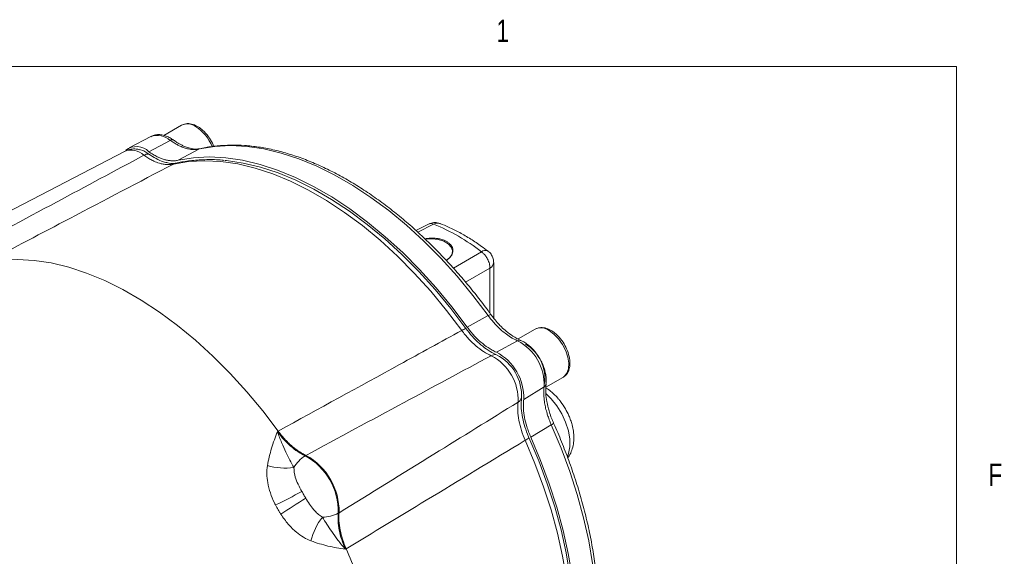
# Model space of a CAD drawing. Header units: inches. Extents: x 0.3 to 33.9, y 0.2 to 21.6.
# Tile 23 of 23: x 29.6 to 33.7, y 19.4 to 21.6. Entities that reach past the tile are written whole.
import ezdxf

# ---------------------------------------------------------------- set-up
doc = ezdxf.new("R2010")
doc.units = ezdxf.units.IN
doc.header["$MEASUREMENT"] = 0
doc.styles.add('SLDTEXTSTYLE0', font='TXT', dxfattribs={"width": 0.75})

msp = doc.modelspace()

# ---------------------------------------------------------------- linework, layer by layer
at = {"color": 7, "linetype": 'Continuous', "lineweight": 0}
for p in [(0.5229, 21.4106), (33.5229, 0.4106)]:
    msp.add_line(p, (33.5229, 21.4106), dxfattribs=at)
at = {"color": 7, "linetype": 'Continuous', "lineweight": 15}
for p, q in [((30.268, 21.1634), (30.1935, 21.1203)), ((30.1384, 21.1159), (30.0471, 21.0683)), ((30.2199, 21.0997), (30.1307, 21.0519)), ((30.0273, 21.0534), (29.2292, 20.6371)), ((30.3433, 21.0633), (30.2533, 21.016)), ((30.3501, 21.065), (30.3433, 21.0633)), ((31.3048, 20.7478), (31.2521, 20.7211)), ((31.5786, 20.3522), (31.5786, 20.5864)), ((31.5555, 20.3635), (31.4673, 20.3152)), ((31.7525, 20.3064), (31.6809, 20.265)), ((31.6789, 20.2574), (31.5898, 20.2096)), ((31.7982, 20.062), (31.8697, 20.1033)), ((31.7905, 20.0641), (31.7046, 20.0108)), ((31.8207, 19.9041), (31.7347, 19.8519)), ((30.6704, 19.876), (30.6735, 19.8779)), ((30.7899, 19.7761), (30.7868, 19.7742)), ((30.926, 19.5332), (30.9292, 19.5349)), ((30.9591, 19.3832), (30.9559, 19.3814))]:
    msp.add_line(p, q, dxfattribs=at)
at = {"color": 8, "linetype": 'Continuous', "lineweight": 15}
for p, q in [((31.3265, 20.7474), (31.26, 20.7139)), ((31.4094, 20.5627), (31.527, 20.6316)), ((31.4608, 20.5034), (31.5625, 20.5628)), ((31.5625, 20.3736), (31.5625, 20.5628))]:
    msp.add_line(p, q, dxfattribs=at)
at = {"color": 7, "linetype": 'Continuous', "lineweight": 15, "flags": 128}
for points in [[(30.0908, 21.0611), (30.1086, 21.0549), (30.13, 21.0421)], [(30.3433, 21.0633), (30.4071, 21.0739), (30.4737, 21.0775), (30.5427, 21.0741), (30.6138, 21.0637), (30.6866, 21.0464), (30.7607, 21.0223), (30.8358, 20.9914), (30.9115, 20.954), (30.9873, 20.9102), (31.063, 20.8602), (31.1381, 20.8044), (31.2122, 20.743), (31.285, 20.6762), (31.3561, 20.6045), (31.4251, 20.5283), (31.4917, 20.4478), (31.5555, 20.3635)], [(31.4445, 20.3009), (31.3808, 20.3851), (31.3143, 20.4654), (31.2453, 20.5416), (31.1743, 20.6132), (31.1016, 20.6798), (31.0275, 20.7412), (30.9525, 20.797), (30.8769, 20.8469), (30.8011, 20.8906), (30.7254, 20.928), (30.6504, 20.9589), (30.5763, 20.983), (30.5036, 21.0003), (30.4326, 21.0107), (30.3636, 21.0142), (30.2971, 21.0106), (30.2334, 21.0001)], [(30.2533, 21.016), (30.3172, 21.0265), (30.3839, 21.0301), (30.453, 21.0266), (30.5242, 21.0162), (30.5971, 20.9988), (30.6713, 20.9746), (30.7465, 20.9436), (30.8223, 20.9062), (30.8983, 20.8623), (30.974, 20.8123), (31.0492, 20.7564), (31.1235, 20.6949), (31.1964, 20.6281), (31.2676, 20.5564), (31.3367, 20.48), (31.4034, 20.3995), (31.4673, 20.3152)], [(30.4492, 21.0152), (30.4565, 21.0145), (30.527, 21.0042), (30.5993, 20.987), (30.6729, 20.963), (30.7475, 20.9323), (30.8226, 20.8951), (30.8979, 20.8517), (30.9731, 20.8021), (31.0476, 20.7467), (31.1212, 20.6857), (31.1935, 20.6194), (31.2641, 20.5483), (31.3326, 20.4726), (31.3987, 20.3927), (31.4621, 20.3091)], [(31.2916, 20.6846), (31.2939, 20.6849), (31.3201, 20.686), (31.3458, 20.6828), (31.3689, 20.6755), (31.3875, 20.6648), (31.4001, 20.6515), (31.4056, 20.6367), (31.4038, 20.6215), (31.3946, 20.6073), (31.3788, 20.5952)], [(30.6735, 19.8779), (30.6086, 19.9626), (30.5411, 20.0436), (30.4711, 20.1203), (30.3991, 20.1924), (30.3255, 20.2596), (30.2505, 20.3215), (30.1745, 20.3777), (30.098, 20.4281), (30.0213, 20.4724), (29.9448, 20.5104), (29.8688, 20.5418), (29.7939, 20.5665), (29.7202, 20.5844), (29.6482, 20.5954), (29.5782, 20.5994), (29.5107, 20.5965), (29.4458, 20.5866)], [(31.8697, 20.1033), (31.8718, 20.1046), (31.875, 20.1069), (31.8861, 20.1208), (31.8926, 20.1399), (31.8939, 20.1631), (31.89, 20.1889), (31.8811, 20.2157), (31.8679, 20.2419), (31.8511, 20.2657), (31.8317, 20.2857), (31.8111, 20.3006)], [(31.7269, 19.8504), (31.7676, 19.7537), (31.8038, 19.6566), (31.835, 19.5594), (31.8614, 19.4627), (31.8826, 19.367), (31.8986, 19.2727), (31.9093, 19.1804), (31.9147, 19.0906), (31.9147, 19.0036), (31.9093, 18.9199), (31.8986, 18.84), (31.8826, 18.7642), (31.8614, 18.693), (31.835, 18.6267), (31.8297, 18.6152)], [(31.7347, 19.8519), (31.7758, 19.7544), (31.8122, 19.6564), (31.8438, 19.5583), (31.8703, 19.4608), (31.8917, 19.3643), (31.9079, 19.2692), (31.9187, 19.1762), (31.9241, 19.0855), (31.9241, 18.9978), (31.9187, 18.9134), (31.9079, 18.8328), (31.8917, 18.7564), (31.8703, 18.6846), (31.8438, 18.6177), (31.8348, 18.5986)]]:
    msp.add_lwpolyline(points, dxfattribs=at)
at = {"color": 8, "linetype": 'Continuous', "lineweight": 15, "flags": 128}
for points in [[(31.8882, 19.7709), (31.8931, 19.7835), (31.8985, 19.8119), (31.8982, 19.8442), (31.8923, 19.8791), (31.8809, 19.915), (31.8646, 19.9504), (31.844, 19.984), (31.82, 20.0142), (31.7982, 20.0359)], [(31.8207, 19.9041), (31.8618, 19.8067), (31.8982, 19.7088), (31.9298, 19.6109), (31.9563, 19.5135), (31.9777, 19.4171), (31.9939, 19.3222), (32.0047, 19.2292), (32.0101, 19.1387), (32.0101, 19.0511), (32.0047, 18.9668), (31.9939, 18.8864), (31.9777, 18.8101), (31.9563, 18.7384), (31.9298, 18.6716), (31.8982, 18.6102), (31.8724, 18.5693)], [(31.8264, 18.6229), (31.8463, 18.6747), (31.8677, 18.7463), (31.8838, 18.8226), (31.8946, 18.903), (31.9, 18.9872), (31.9, 19.0747), (31.8946, 19.1651), (31.8838, 19.258), (31.8677, 19.3528), (31.8463, 19.4491), (31.8198, 19.5465), (31.7884, 19.6443), (31.752, 19.742), (31.711, 19.8393)]]:
    msp.add_lwpolyline(points, dxfattribs=at)
at = {"color": 8, "linetype": 'Continuous', "lineweight": 15}
for centre, radius, start, end in [((30.2926, 21.1125), 0.0565, 52.8951, 115.7945), ((30.2306, 21.007), 0.1786, 21.7832, 57.4553), ((30.1659, 21.0413), 0.0795, 47.2199, 110.2248), ((30.0549, 20.9781), 0.0802, 47.0836, 110.1835), ((30.2515, 20.9655), 0.0391, 102.6791, 117.6398), ((31.343, 20.72), 0.0319, 70.3826, 121.1399), ((31.5428, 20.6121), 0.0251, 60.471, 129.0944), ((31.5495, 20.589), 0.0292, 296.4204, 354.9734), ((31.7771, 20.2555), 0.0565, 52.8951, 115.7945)]:
    msp.add_arc(centre, radius, start, end, dxfattribs=at)
at = {"color": 7, "linetype": 'Continuous', "lineweight": 15}
for centre, radius, start, end in [((30.0788, 21.0003), 0.0732, 44.7886, 128.0733), ((30.1283, 21.0062), 0.036, 87.2583, 121.3878), ((31.0188, 19.9829), 0.824, 51.929, 68.0764), ((31.492, 20.2224), 0.0917, 109.0071, 121.1356), ((31.5829, 20.0731), 0.2078, 357.5132, 62.4868), ((31.6276, 20.1007), 0.1659, 350.5003, 59.3568), ((31.5855, 20.1651), 0.0342, 81.5276, 120.05), ((31.4721, 20.0091), 0.2091, 357.41, 62.59), ((31.4901, 20.0195), 0.2147, 357.6889, 62.3111), ((31.5006, 20.0256), 0.1954, 357.41, 62.59), ((31.6639, 20.0293), 0.0342, 299.9437, 338.4647), ((31.6667, 19.9197), 0.0918, 298.8599, 310.9779), ((30.8723, 19.6435), 0.1562, 123.1956, 148.6362), ((30.6587, 19.5395), 0.2674, 358.6405, 61.3595), ((30.6616, 19.5412), 0.2676, 358.6457, 61.3543), ((30.7026, 19.9833), 0.2611, 253.4216, 278.0052), ((29.6799, 21.632), 2.286, 295.4397, 298.565), ((31.9847, 17.6406), 2.2921, 121.4387, 124.5558), ((30.8556, 19.6726), 0.1562, 271.3629, 296.7994), ((31.0651, 19.3557), 0.2612, 141.998, 166.5762), ((28.6387, 18.3604), 2.5358, 21.2069, 23.7876)]:
    msp.add_arc(centre, radius, start, end, dxfattribs=at)
for points, knots in [([(30.4023, 21.0741), (30.4007, 21.0786), (30.3956, 21.093), (30.38, 21.1175), (30.3594, 21.1408), (30.3368, 21.1576), (30.3149, 21.1679), (30.2901, 21.1721), (30.2756, 21.1664), (30.268, 21.1634)], [0, 0, 0, 0, 0.071971, 0.225292, 0.409544, 0.528829, 0.666877, 0.824026, 1, 1, 1, 1]), ([(30.234, 21.1007), (30.2295, 21.1038), (30.2196, 21.1107), (30.2032, 21.1182), (30.1852, 21.1233), (30.1667, 21.1243), (30.1504, 21.1218), (30.1416, 21.117), (30.1382, 21.1151)], [0, 0, 0, 0, 0.1460591, 0.3246323, 0.5075373, 0.6931847, 0.8820797, 1, 1, 1, 1]), ([(30.2199, 21.0997), (30.2239, 21.0969), (30.2335, 21.0902), (30.2473, 21.0821), (30.263, 21.0744), (30.2791, 21.0677), (30.298, 21.0631), (30.3202, 21.0596), (30.335, 21.0619), (30.3433, 21.0633)], [0, 0, 0, 0, 0.093134, 0.221777, 0.318053, 0.456595, 0.594338, 0.772833, 1, 1, 1, 1]), ([(30.3499, 21.0653), (30.3409, 21.0639), (30.3247, 21.0615), (30.3003, 21.0668), (30.2816, 21.0729), (30.2649, 21.0813), (30.2498, 21.0898), (30.2388, 21.0975), (30.2341, 21.1008)], [0, 0, 0, 0, 0.259046, 0.465773, 0.620947, 0.729269, 0.884383, 1, 1, 1, 1]), ([(30.0916, 21.0603), (30.0868, 21.0614), (30.0747, 21.0644), (30.0548, 21.0629), (30.0377, 21.0593), (30.0296, 21.0541), (30.0278, 21.053)], [0, 0, 0, 0, 0.224307, 0.567439, 0.902899, 1, 1, 1, 1]), ([(30.1307, 21.0519), (30.1336, 21.0499), (30.1421, 21.0439), (30.1536, 21.0369), (30.1671, 21.0299), (30.1797, 21.0242), (30.1942, 21.0192), (30.2086, 21.0157), (30.2207, 21.014), (30.2306, 21.0136), (30.2384, 21.0138), (30.246, 21.0145), (30.2508, 21.0155), (30.2533, 21.016)], [0, 0, 0, 0, 0.066336, 0.199763, 0.266894, 0.380106, 0.494099, 0.610576, 0.72791, 0.795515, 0.863284, 0.931557, 1, 1, 1, 1]), ([(31.5668, 20.3675), (31.5646, 20.3706), (31.5483, 20.3937), (31.5158, 20.4361), (31.4689, 20.4947), (31.419, 20.5528), (31.3667, 20.6099), (31.3123, 20.6652), (31.256, 20.7184), (31.1982, 20.7689), (31.1392, 20.8164), (31.0792, 20.8606), (31.0185, 20.9013), (30.9573, 20.9383), (30.8957, 20.9713), (30.8342, 21.0003), (30.7727, 21.025), (30.7116, 21.0453), (30.651, 21.0611), (30.5911, 21.0723), (30.5321, 21.0788), (30.474, 21.0805), (30.4173, 21.0769), (30.3753, 21.0716), (30.3529, 21.0657), (30.3483, 21.0645)], [0, 0, 0, 0, 0.006424, 0.047139, 0.089533, 0.133206, 0.177836, 0.223197, 0.269123, 0.31549, 0.362207, 0.409203, 0.456426, 0.503837, 0.551411, 0.59913, 0.646985, 0.694977, 0.743114, 0.791416, 0.839912, 0.888645, 0.937673, 0.987074, 1, 1, 1, 1]), ([(29.3294, 20.6193), (29.4672, 20.6929), (29.7274, 20.8321), (29.9873, 20.9714), (30.1096, 21.0369)], [0, 0, 0, 0, 0.5296757, 1, 1, 1, 1]), ([(30.2334, 21.0001), (30.2266, 20.999), (30.2154, 20.9972), (30.1981, 20.9983), (30.1851, 21.0006), (30.1694, 21.0049), (30.1533, 21.0109), (30.1344, 21.0206), (30.1206, 21.0291), (30.1123, 21.0349), (30.1096, 21.0369)], [0, 0, 0, 0, 0.183914, 0.308896, 0.436053, 0.500002, 0.683913, 0.808896, 0.936052, 1, 1, 1, 1]), ([(30.13, 21.0421), (30.1402, 21.0353), (30.1607, 21.0216), (30.1879, 21.0094), (30.204, 21.0062), (30.2101, 21.005)], [0, 0, 0, 0, 0.374961, 0.760796, 1, 1, 1, 1]), ([(30.4457, 21.0154), (30.4433, 21.0157), (30.4188, 21.0188), (30.3736, 21.0192), (30.3121, 21.016), (30.269, 21.0093), (30.2467, 21.0044), (30.2429, 21.0036)], [0, 0, 0, 0, 0.034524, 0.344819, 0.653392, 0.941465, 1, 1, 1, 1]), ([(30.2334, 21.0001), (30.0883, 20.924), (29.8258, 20.7861), (29.5633, 20.6483), (29.4458, 20.5866)], [0, 0, 0, 0, 0.55255, 1, 1, 1, 1]), ([(30.2425, 21.004), (30.241, 21.0035), (30.2358, 21.002), (30.225, 21.0016), (30.2142, 21.0039), (30.2101, 21.0048)], [0, 0, 0, 0, 0.197142, 0.694918, 1, 1, 1, 1]), ([(31.3533, 20.7495), (31.3495, 20.751), (31.3394, 20.755), (31.3221, 20.7546), (31.3104, 20.7499), (31.3049, 20.7478)], [0, 0, 0, 0, 0.244101, 0.649995, 1, 1, 1, 1]), ([(31.5551, 20.6336), (31.546, 20.6406), (31.522, 20.6591), (31.4822, 20.6854), (31.4359, 20.7125), (31.3929, 20.7343), (31.3654, 20.7451), (31.3536, 20.7498)], [0, 0, 0, 0, 0.1376845, 0.3652385, 0.5944659, 0.8250877, 1, 1, 1, 1]), ([(31.2898, 20.6858), (31.2914, 20.6861), (31.2986, 20.6876), (31.3117, 20.6886), (31.3288, 20.6886), (31.3449, 20.6869), (31.36, 20.6836), (31.3732, 20.6788), (31.3846, 20.6727), (31.3937, 20.6656), (31.4007, 20.6576), (31.4054, 20.649), (31.4078, 20.6399), (31.4076, 20.6305), (31.4049, 20.6212), (31.3997, 20.6122), (31.3917, 20.6038), (31.3842, 20.5979), (31.3788, 20.5953), (31.3776, 20.5947)], [0, 0, 0, 0, 0.020398, 0.090907, 0.156989, 0.225183, 0.288019, 0.35285, 0.412919, 0.474785, 0.534007, 0.594877, 0.655469, 0.717674, 0.781039, 0.846086, 0.91239, 0.980499, 1, 1, 1, 1]), ([(31.5625, 20.5628), (31.5622, 20.5687), (31.5614, 20.5809), (31.5541, 20.5995), (31.5452, 20.6137), (31.5362, 20.6242), (31.5302, 20.629), (31.527, 20.6316)], [0, 0, 0, 0, 0.241771, 0.499322, 0.700331, 0.837915, 1, 1, 1, 1]), ([(31.5783, 20.5865), (31.5782, 20.5904), (31.578, 20.5997), (31.5725, 20.6142), (31.5646, 20.6267), (31.5572, 20.6317), (31.5547, 20.6334)], [0, 0, 0, 0, 0.21244, 0.511818, 0.837659, 1, 1, 1, 1]), ([(31.5555, 20.3635), (31.5588, 20.359), (31.5669, 20.3483), (31.5791, 20.3337), (31.5935, 20.3183), (31.6088, 20.3032), (31.6281, 20.2876), (31.6516, 20.2704), (31.6691, 20.2621), (31.6789, 20.2574)], [0, 0, 0, 0, 0.093134, 0.221777, 0.318054, 0.456595, 0.594338, 0.772833, 1, 1, 1, 1]), ([(31.6927, 20.2587), (31.6812, 20.2643), (31.6606, 20.2742), (31.6334, 20.2954), (31.6132, 20.3132), (31.5962, 20.3313), (31.5812, 20.3485), (31.5712, 20.3619), (31.5669, 20.3676)], [0, 0, 0, 0, 0.260311, 0.467829, 0.623253, 0.73143, 0.885576, 1, 1, 1, 1]), ([(31.4621, 20.3091), (31.4707, 20.2979), (31.4882, 20.2752), (31.5173, 20.2462), (31.5479, 20.2219), (31.5725, 20.2071), (31.5867, 20.2007), (31.5905, 20.199)], [0, 0, 0, 0, 0.225412, 0.457361, 0.682763, 0.914702, 1, 1, 1, 1]), ([(31.4673, 20.3152), (31.4721, 20.3088), (31.4817, 20.296), (31.5008, 20.2742), (31.5251, 20.2505), (31.5505, 20.2311), (31.5723, 20.2178), (31.584, 20.2123), (31.5898, 20.2096)], [0, 0, 0, 0, 0.132853, 0.266978, 0.494109, 0.727831, 0.863246, 1, 1, 1, 1]), ([(31.8725, 20.1058), (31.8769, 20.109), (31.886, 20.1159), (31.8965, 20.1366), (31.9004, 20.1655), (31.8946, 20.1994), (31.8827, 20.2306), (31.8648, 20.2605), (31.8439, 20.2838), (31.8214, 20.3007), (31.7994, 20.3109), (31.7746, 20.3151), (31.7601, 20.3094), (31.7525, 20.3064)], [0, 0, 0, 0, 0.064883, 0.137529, 0.260506, 0.360954, 0.455295, 0.545286, 0.653433, 0.723447, 0.804474, 0.896712, 1, 1, 1, 1]), ([(30.6735, 19.8779), (30.8434, 19.9711), (31.1004, 20.1122), (31.3574, 20.2532), (31.4445, 20.3009)], [0, 0, 0, 0, 0.661168, 1, 1, 1, 1]), ([(31.5683, 20.1948), (31.5577, 20.2), (31.5361, 20.2105), (31.5039, 20.235), (31.4726, 20.2649), (31.454, 20.2888), (31.4445, 20.3009)], [0, 0, 0, 0, 0.245724, 0.500002, 0.745724, 1, 1, 1, 1]), ([(31.7724, 20.1825), (31.7672, 20.1909), (31.7598, 20.2027), (31.7469, 20.2182), (31.7354, 20.2303), (31.7208, 20.2426), (31.7065, 20.2524), (31.6968, 20.2566), (31.6927, 20.2584)], [0, 0, 0, 0, 0.2488213, 0.350025, 0.5162401, 0.6860796, 0.8663529, 1, 1, 1, 1]), ([(31.5683, 20.1948), (31.4462, 20.1292), (31.1866, 19.9897), (30.9273, 19.8501), (30.7899, 19.7761)], [0, 0, 0, 0, 0.4703254, 1, 1, 1, 1]), ([(31.7982, 20.0755), (31.7987, 20.0804), (31.8001, 20.0916), (31.7984, 20.1102), (31.7947, 20.129), (31.7893, 20.1463), (31.7825, 20.1638), (31.776, 20.1758), (31.7724, 20.1825)], [0, 0, 0, 0, 0.144236, 0.335261, 0.520752, 0.657623, 0.808081, 1, 1, 1, 1]), ([(31.7905, 20.0641), (31.7897, 20.0532), (31.7881, 20.0339), (31.7913, 20.005), (31.7951, 19.9804), (31.8006, 19.9597), (31.8067, 19.9394), (31.8132, 19.9216), (31.8185, 19.9092), (31.8207, 19.9041)], [0, 0, 0, 0, 0.227167, 0.405662, 0.543405, 0.681946, 0.778223, 0.906866, 1, 1, 1, 1]), ([(31.83, 19.912), (31.8271, 19.9185), (31.8205, 19.9339), (31.8132, 19.9555), (31.806, 19.9793), (31.8007, 20.0056), (31.796, 20.0398), (31.7976, 20.0626), (31.7986, 20.0753)], [0, 0, 0, 0, 0.114424, 0.268569, 0.376746, 0.532171, 0.739689, 1, 1, 1, 1]), ([(31.8798, 19.9717), (31.8734, 19.982), (31.8645, 19.9963), (31.8492, 20.0152), (31.8356, 20.0301), (31.8182, 20.0454), (31.8056, 20.0554), (31.7985, 20.0593), (31.7981, 20.0595)], [0, 0, 0, 0, 0.289129, 0.402724, 0.590619, 0.783207, 0.988505, 1, 1, 1, 1]), ([(31.6957, 20.0167), (31.6949, 20.0055), (31.6932, 19.9827), (31.6972, 19.945), (31.7061, 19.9054), (31.7169, 19.8736), (31.7248, 19.8554), (31.7269, 19.8504)], [0, 0, 0, 0, 0.225412, 0.457361, 0.682763, 0.914702, 1, 1, 1, 1]), ([(30.9292, 19.5349), (31.0619, 19.6169), (31.3125, 19.7716), (31.5631, 19.9267), (31.681, 19.9996)], [0, 0, 0, 0, 0.5296757, 1, 1, 1, 1]), ([(31.711, 19.8393), (31.7054, 19.8531), (31.694, 19.8811), (31.6838, 19.9228), (31.6785, 19.9633), (31.6802, 19.9874), (31.681, 19.9996)], [0, 0, 0, 0, 0.245724, 0.500002, 0.745724, 1, 1, 1, 1]), ([(31.7046, 20.0108), (31.704, 20.0046), (31.7029, 19.992), (31.7035, 19.9671), (31.7074, 19.9355), (31.7156, 19.9026), (31.7251, 19.8745), (31.7315, 19.8594), (31.7347, 19.8519)], [0, 0, 0, 0, 0.132862, 0.266996, 0.494127, 0.727849, 0.863255, 1, 1, 1, 1]), ([(31.8893, 19.7662), (31.8915, 19.7689), (31.8992, 19.7782), (31.9075, 19.7977), (31.9141, 19.8233), (31.9159, 19.8502), (31.9138, 19.8774), (31.9088, 19.902), (31.9021, 19.9238), (31.8933, 19.9465), (31.885, 19.9621), (31.8798, 19.9717)], [0, 0, 0, 0, 0.052202, 0.178626, 0.309353, 0.439998, 0.563036, 0.685677, 0.775706, 0.861303, 1, 1, 1, 1]), ([(31.8735, 18.5691), (31.881, 18.5799), (31.8995, 18.6062), (31.9249, 18.6529), (31.95, 18.7083), (31.9712, 18.7674), (31.9887, 18.8299), (32.0023, 18.8955), (32.0119, 18.9641), (32.0177, 19.0352), (32.0195, 19.1087), (32.0174, 19.1843), (32.0114, 19.2616), (32.0016, 19.3405), (31.988, 19.4204), (31.9707, 19.5012), (31.9499, 19.5824), (31.9256, 19.6635), (31.8983, 19.744), (31.8681, 19.8228), (31.8452, 19.8787), (31.8317, 19.9079), (31.8298, 19.9119)], [0, 0, 0, 0, 0.0367343, 0.0902656, 0.1438743, 0.1975372, 0.2512309, 0.3049341, 0.3586288, 0.4123001, 0.4659327, 0.5195133, 0.5730294, 0.6264648, 0.6797966, 0.7329904, 0.7859909, 0.8387039, 0.8909542, 0.9423763, 0.992063, 1, 1, 1, 1]), ([(30.6281, 19.7331), (30.6333, 19.7577), (30.641, 19.7948), (30.6573, 19.8411), (30.6659, 19.8643), (30.6703, 19.8759), (30.6704, 19.876)], [0, 0, 0, 0, 0.493398, 0.745029, 0.997453, 1, 1, 1, 1]), ([(30.6704, 19.876), (30.6704, 19.8759), (30.6758, 19.8598), (30.6873, 19.8295), (30.7107, 19.7781), (30.728, 19.7455), (30.739, 19.7248)], [0, 0, 0, 0, 0.00233, 0.278135, 0.541057, 1, 1, 1, 1]), ([(30.6704, 19.876), (30.6708, 19.8753), (30.6794, 19.8636), (30.6972, 19.8417), (30.7255, 19.8139), (30.7558, 19.7903), (30.7764, 19.7796), (30.7868, 19.7742)], [0, 0, 0, 0, 0.014322, 0.253699, 0.500028, 0.74622, 1, 1, 1, 1]), ([(30.6735, 19.8779), (30.6777, 19.8723), (30.6862, 19.8611), (30.6998, 19.8453), (30.7141, 19.8304), (30.7288, 19.8167), (30.7438, 19.8044), (30.7589, 19.7935), (30.7744, 19.7838), (30.7847, 19.7787), (30.7899, 19.7761)], [0, 0, 0, 0, 0.122653, 0.246208, 0.372611, 0.500001, 0.622654, 0.746207, 0.87261, 1, 1, 1, 1]), ([(31.711, 19.8393), (31.5726, 19.7553), (31.3219, 19.6032), (31.0713, 19.4512), (30.9591, 19.3832)], [0, 0, 0, 0, 0.55255, 1, 1, 1, 1]), ([(30.6619, 19.5676), (30.6605, 19.5706), (30.6523, 19.587), (30.6395, 19.6182), (30.629, 19.6591), (30.6246, 19.6982), (30.6269, 19.7213), (30.6281, 19.7331)], [0, 0, 0, 0, 0.054789, 0.306864, 0.566571, 0.779999, 1, 1, 1, 1]), ([(30.739, 19.7248), (30.7403, 19.7113), (30.7425, 19.6879), (30.757, 19.6541), (30.7676, 19.6343), (30.773, 19.6242)], [0, 0, 0, 0, 0.398876, 0.694912, 1, 1, 1, 1]), ([(30.773, 19.6242), (30.7743, 19.6219), (30.7769, 19.6172), (30.781, 19.6101), (30.785, 19.6031), (30.7878, 19.5985), (30.7892, 19.5962)], [0, 0, 0, 0, 0.249854, 0.5, 0.749854, 1, 1, 1, 1]), ([(30.6846, 19.5283), (30.6826, 19.5315), (30.6785, 19.5379), (30.6727, 19.5476), (30.6671, 19.5575), (30.6637, 19.5643), (30.6619, 19.5676)], [0, 0, 0, 0, 0.2498193, 0.5, 0.7498202, 1, 1, 1, 1]), ([(30.7892, 19.5962), (30.7904, 19.5942), (30.7968, 19.5837), (30.8089, 19.5648), (30.8254, 19.5438), (30.8422, 19.5271), (30.8535, 19.5201), (30.8593, 19.5165)], [0, 0, 0, 0, 0.06151, 0.327969, 0.600279, 0.797253, 1, 1, 1, 1]), ([(30.811, 19.4163), (30.8006, 19.421), (30.7793, 19.4305), (30.7469, 19.4543), (30.714, 19.4865), (30.6946, 19.5142), (30.6846, 19.5283)], [0, 0, 0, 0, 0.21336, 0.43352, 0.711269, 1, 1, 1, 1]), ([(30.926, 19.5332), (30.9255, 19.5221), (30.9244, 19.4997), (30.9294, 19.4621), (30.9392, 19.4222), (30.9503, 19.3952), (30.9559, 19.3814)], [0, 0, 0, 0, 0.239385, 0.485722, 0.738731, 1, 1, 1, 1]), ([(30.9292, 19.5349), (30.9287, 19.5236), (30.9278, 19.5005), (30.9331, 19.4625), (30.943, 19.4229), (30.9537, 19.3965), (30.9591, 19.3832)], [0, 0, 0, 0, 0.246215, 0.500001, 0.746214, 1, 1, 1, 1]), ([(30.8593, 19.5165), (30.8717, 19.4966), (30.8913, 19.4653), (30.9241, 19.4193), (30.9446, 19.3942), (30.9558, 19.3815), (30.9559, 19.3814)], [0, 0, 0, 0, 0.458943, 0.721865, 0.99767, 1, 1, 1, 1]), ([(30.9559, 19.3814), (30.9558, 19.3814), (30.9435, 19.3834), (30.9191, 19.3875), (30.8709, 19.3966), (30.8349, 19.4085), (30.811, 19.4163)], [0, 0, 0, 0, 0.002547, 0.254971, 0.506602, 1, 1, 1, 1])]:
    msp.add_open_spline(points, degree=3, knots=knots, dxfattribs=at)
at = {"color": 8, "linetype": 'Continuous', "lineweight": 15}
for points, knots in [([(30.2338, 21.1009), (30.2337, 21.101), (30.2325, 21.1027), (30.2277, 21.1029), (30.2225, 21.1007), (30.2199, 21.0997)], [0, 0, 0, 0, 0.026699, 0.51335, 1, 1, 1, 1]), ([(31.3265, 20.7474), (31.3235, 20.7484), (31.3178, 20.7502), (31.3105, 20.7502), (31.3068, 20.7482), (31.3051, 20.7473)], [0, 0, 0, 0, 0.38597, 0.713589, 1, 1, 1, 1]), ([(31.5665, 20.3673), (31.5665, 20.3675), (31.5664, 20.3684), (31.5628, 20.3674), (31.5579, 20.3648), (31.5555, 20.3635)], [0, 0, 0, 0, 0.164222, 0.582111, 1, 1, 1, 1]), ([(31.6926, 20.2583), (31.6908, 20.259), (31.6867, 20.2607), (31.6817, 20.2586), (31.6789, 20.2574)], [0, 0, 0, 0, 0.437111, 1, 1, 1, 1]), ([(31.7982, 20.0755), (31.7979, 20.0736), (31.7972, 20.0692), (31.793, 20.0659), (31.7905, 20.0641)], [0, 0, 0, 0, 0.438414, 1, 1, 1, 1]), ([(31.8295, 19.9118), (31.8297, 19.9116), (31.8305, 19.9111), (31.8277, 19.9085), (31.8231, 19.9055), (31.8207, 19.9041)], [0, 0, 0, 0, 0.1662353, 0.5831177, 1, 1, 1, 1])]:
    msp.add_open_spline(points, degree=3, knots=knots, dxfattribs=at)

# ---------------------------------------------------------------- texts
at = {"color": 7, "linetype": 'Continuous', "lineweight": 0, "char_height": 0.0938, "attachment_point": 1, "style": 'SLDTEXTSTYLE0'}
for s, insert in [('1', (31.5904, 21.6067)), ('F', (33.6564, 19.7413))]:
    msp.add_mtext(s, dxfattribs=dict(at, insert=insert))

doc.saveas('drawing.dxf')
